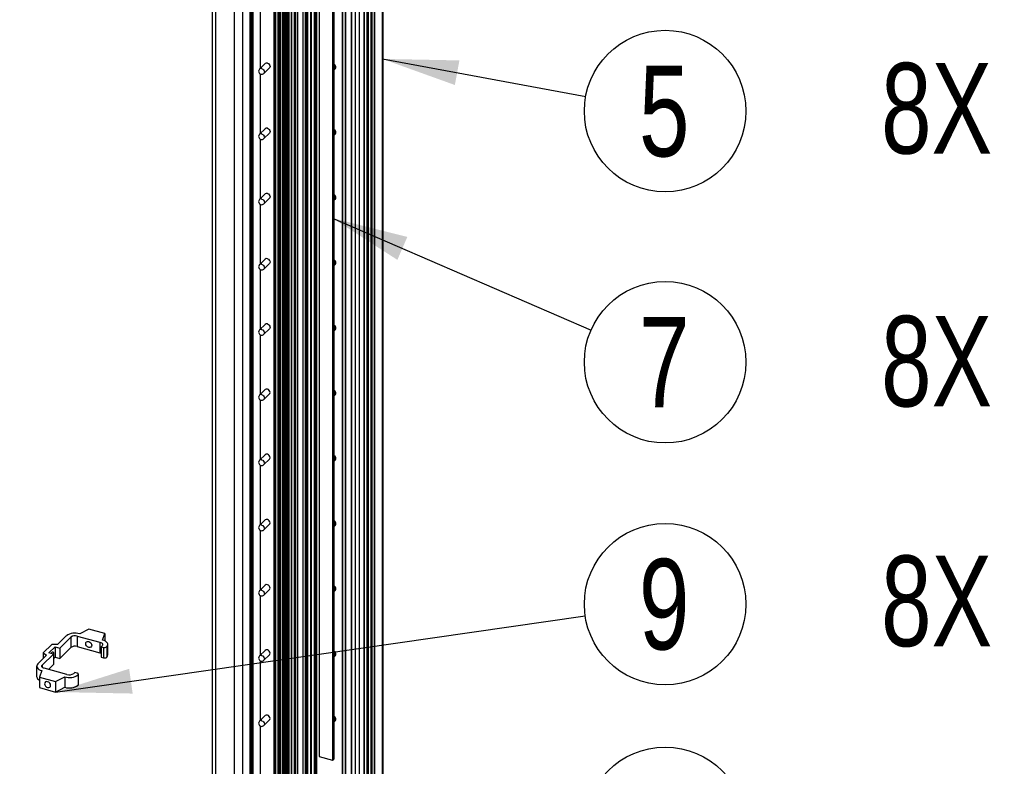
# Paper-space layout 'MA-KB-Kubus Wall Mount expl view' of a CAD drawing. Header units: millimetres. Extents: x 7 to 203, y 7 to 289.
# Tile 7 of 13: x 61 to 87, y 163 to 183. Entities that reach past the tile are written whole.
import ezdxf

# ---------------------------------------------------------------- set-up
doc = ezdxf.new("R2010")
doc.units = ezdxf.units.MM
doc.layers.add('LOGO', color=7, linetype='Continuous')
doc.styles.add('SLDTEXTSTYLE1', font='TXT', dxfattribs={"width": 0.75})
doc.dimstyles.new('SLDDIMSTYLE2', dxfattribs={"dimtxt": 0.18, "dimasz": 2, "dimexe": 0, "dimexo": 0.0625, "dimgap": 0, "dimtad": 0, "dimtih": 1, "dimtoh": 1, "dimdec": 0, "dimrnd": 1e-09, "dimzin": 0, "dimdsep": 46, "dimtxsty": 'Standard', "dimsah": 1, "dimcen": 0.09, "dimadec": 0, "dimazin": 0, "dimtfac": 2, "dimtdec": 0, "dimtofl": 0, "dimtmove": 0, "dimatfit": 3, "dimfxl": 1, "dimfrac": 2, "dimtolj": 1, "dimtzin": 0, "dimarcsym": 0})

# ---------------------------------------------------------------- blocks, each defined once
blk = doc.blocks.new('SW_NOTE_0_46')
at = {"layer": 'LOGO', "color": 0}
blk.add_circle((2.089, -0.385), 2.124, dxfattribs=at)
at = {"layer": 'LOGO', "color": 0, "attachment_point": 2, "style": 'SLDTEXTSTYLE1'}
for s, insert, char_height in [('5', (2.065, 0.806), 2.381), ('8X', (9.228, 0.88), 2.3813)]:
    blk.add_mtext(s, dxfattribs=dict(at, insert=insert, char_height=char_height))
blk = doc.blocks.new('SW_NOTE_0_47')
at = {"layer": 'LOGO', "color": 0}
blk.add_circle((1.949, -0.844), 2.124, dxfattribs=at)
at = {"layer": 'LOGO', "color": 0, "attachment_point": 2, "style": 'SLDTEXTSTYLE1'}
for s, insert, char_height in [('7', (1.925, 0.347), 2.381), ('8X', (9.088, 0.375), 2.3813)]:
    blk.add_mtext(s, dxfattribs=dict(at, insert=insert, char_height=char_height))
blk = doc.blocks.new('SW_NOTE_0_48')
at = {"layer": 'LOGO', "color": 0}
blk.add_circle((2.099, -0.325), 2.124, dxfattribs=at)
at = {"layer": 'LOGO', "color": 0, "attachment_point": 2, "style": 'SLDTEXTSTYLE1'}
for s, insert, char_height in [('4', (2.075, 0.867), 2.381), ('4X', (9.238, 0.902), 2.3813)]:
    blk.add_mtext(s, dxfattribs=dict(at, insert=insert, char_height=char_height))
blk = doc.blocks.new('SW_NOTE_0_49')
at = {"layer": 'LOGO', "color": 0}
blk.add_circle((2.102, 0.303), 2.124, dxfattribs=at)
at = {"layer": 'LOGO', "color": 0, "attachment_point": 2, "style": 'SLDTEXTSTYLE1'}
for s, insert, char_height in [('8X', (9.241, 1.579), 2.3813), ('9', (2.078, 1.494), 2.381)]:
    blk.add_mtext(s, dxfattribs=dict(at, insert=insert, char_height=char_height))

psp = doc.layouts.new('MA-KB-Kubus Wall Mount expl view')

# ---------------------------------------------------------------- linework, layer by layer
at = {"color": 7, "linetype": 'Continuous', "lineweight": 25}
for p, q in [((69.767, 160.752), (69.767, 191.953)), ((69.876, 160.769), (69.876, 191.97)), ((69.424, 191.634), (69.424, 160.433)), ((69.428, 160.43), (69.428, 191.631)), ((69.506, 160.409), (69.506, 191.61)), ((69.517, 160.41), (69.517, 191.611)), ((69.666, 160.556), (69.666, 191.757)), ((69.669, 160.561), (69.669, 191.762)), ((70.475, 160.56), (70.475, 191.761)), ((70.493, 160.598), (70.493, 191.799)), ((69.997, 191.479), (69.997, 160.278)), ((70.001, 160.274), (70.001, 191.475)), ((70.079, 160.253), (70.079, 191.454)), ((70.09, 160.255), (70.09, 191.456)), ((70.114, 160.278), (70.114, 191.479)), ((70.115, 160.28), (70.115, 191.481)), ((70.177, 160.38), (70.177, 191.581)), ((70.204, 160.384), (70.204, 191.585)), ((70.268, 160.367), (70.268, 191.568)), ((70.279, 160.369), (70.279, 191.569)), ((68.703, 158.857), (68.703, 190.058)), ((68.707, 158.856), (68.707, 190.057)), ((68.717, 158.858), (68.717, 190.059)), ((68.754, 158.893), (68.754, 190.094)), ((67.677, 158.813), (67.677, 190.014)), ((67.737, 158.797), (67.737, 189.998)), ((67.764, 158.801), (67.764, 190.002)), ((67.792, 189.927), (67.792, 158.726)), ((67.796, 158.723), (67.796, 189.923)), ((67.849, 158.708), (67.849, 189.909)), ((67.855, 158.708), (67.855, 189.909)), ((67.896, 158.717), (67.896, 189.918)), ((67.901, 158.72), (67.901, 189.921)), ((67.902, 158.743), (67.902, 189.944)), ((67.928, 158.736), (67.928, 189.937)), ((67.938, 158.738), (67.938, 189.938)), ((67.961, 158.759), (67.961, 189.96)), ((67.962, 158.761), (67.962, 189.962)), ((67.968, 158.841), (67.968, 190.042)), ((67.979, 158.843), (67.979, 190.044)), ((68.016, 158.833), (68.016, 190.033)), ((68.021, 158.829), (68.021, 190.03)), ((68.023, 158.796), (68.023, 189.997)), ((68.027, 158.793), (68.027, 189.993)), ((68.087, 158.776), (68.087, 189.977)), ((68.098, 158.778), (68.098, 189.979)), ((68.16, 189.96), (68.16, 158.759)), ((68.165, 158.755), (68.165, 189.956)), ((68.177, 189.842), (68.177, 158.641)), ((68.177, 158.64), (68.177, 189.841)), ((68.186, 158.618), (68.186, 189.819)), ((68.19, 158.616), (68.19, 189.816)), ((68.242, 158.601), (68.242, 189.802)), ((68.253, 158.603), (68.253, 189.804)), ((68.384, 189.828), (68.384, 158.627)), ((68.395, 158.618), (68.395, 189.819)), ((68.455, 158.602), (68.455, 189.803)), ((68.492, 158.639), (68.492, 189.84)), ((68.492, 158.637), (68.492, 189.838)), ((68.5, 158.658), (68.5, 189.859)), ((68.503, 158.657), (68.503, 189.858)), ((68.514, 158.659), (68.514, 189.86)), ((68.593, 158.737), (68.593, 189.937)), ((68.594, 158.738), (68.594, 189.939)), ((68.601, 158.758), (68.601, 189.959)), ((68.605, 158.757), (68.605, 189.958)), ((68.616, 158.758), (68.616, 189.959)), ((68.695, 158.836), (68.695, 190.037)), ((68.696, 158.838), (68.696, 190.039)), ((67.07, 188.508), (67.07, 157.307)), ((67.071, 157.309), (67.071, 188.51)), ((66.001, 188.345), (66.001, 157.144)), ((66.086, 188.272), (66.086, 157.071)), ((66.994, 188.363), (66.994, 157.162)), ((66.995, 157.164), (66.995, 188.365)), ((67.001, 188.48), (67.001, 157.279)), ((67.028, 188.484), (67.028, 157.283)), ((67.035, 188.482), (67.035, 157.281)), ((67.045, 188.484), (67.045, 157.283)), ((66.582, 188.137), (66.582, 156.936)), ((66.798, 188.172), (66.798, 156.971)), ((68.813, 187.244), (68.813, 163.244)), ((69.166, 187.148), (69.166, 163.148)), ((69.198, 187.179), (69.198, 163.179)), ((67.659, 161.677), (67.659, 185.677)), ((67.627, 161.646), (67.627, 185.646)), ((67.274, 181.348), (67.274, 182.902)), ((67.395, 181.466), (67.245, 181.32)), ((67.357, 181.206), (67.506, 181.351)), ((69.198, 181.288), (69.226, 181.316)), ((67.274, 179.633), (67.274, 181.188)), ((67.395, 179.751), (67.245, 179.606)), ((67.274, 177.919), (67.274, 179.473)), ((67.357, 179.491), (67.506, 179.637)), ((69.198, 179.574), (69.226, 179.601)), ((67.395, 178.037), (67.245, 177.891)), ((67.357, 177.777), (67.506, 177.923)), ((69.198, 177.859), (69.226, 177.887)), ((67.274, 176.205), (67.274, 177.759)), ((67.395, 176.323), (67.245, 176.177)), ((67.357, 176.063), (67.506, 176.208)), ((69.198, 176.145), (69.226, 176.173)), ((67.274, 174.49), (67.274, 176.045)), ((67.395, 174.608), (67.245, 174.463)), ((67.274, 172.776), (67.274, 174.33)), ((67.357, 174.348), (67.506, 174.494)), ((69.198, 174.431), (69.226, 174.458)), ((67.395, 172.894), (67.245, 172.748)), ((67.357, 172.634), (67.506, 172.78)), ((69.198, 172.716), (69.226, 172.744)), ((67.274, 171.062), (67.274, 172.616)), ((67.395, 171.18), (67.245, 171.034)), ((67.274, 169.347), (67.274, 170.902)), ((67.357, 170.92), (67.506, 171.065)), ((69.198, 171.002), (69.226, 171.03)), ((67.395, 169.465), (67.245, 169.32)), ((67.357, 169.205), (67.506, 169.351)), ((67.274, 167.633), (67.274, 169.187)), ((69.198, 169.288), (69.226, 169.315)), ((67.395, 167.751), (67.245, 167.605)), ((67.357, 167.491), (67.506, 167.637)), ((69.198, 167.573), (69.226, 167.601)), ((67.274, 165.919), (67.274, 167.473)), ((62.756, 166.597), (62.516, 166.472)), ((63.181, 166.481), (62.756, 166.597)), ((62.164, 166.416), (61.934, 166.191)), ((61.99, 166.098), (62.286, 166.387)), ((62.286, 166.387), (62.286, 166.113)), ((62.448, 166.413), (63.047, 166.25)), ((62.448, 166.413), (62.448, 166.138)), ((63.047, 166.25), (63.047, 165.975)), ((63.117, 166.309), (63.181, 166.481)), ((63.181, 166.481), (63.181, 166.285)), ((61.783, 166.192), (61.559, 165.973)), ((61.559, 165.973), (61.644, 165.909)), ((61.559, 165.973), (61.559, 165.825)), ((61.707, 165.97), (61.871, 166.13)), ((61.934, 166.191), (61.783, 166.192)), ((61.871, 166.13), (61.99, 166.098)), ((61.871, 166.13), (61.871, 165.856)), ((61.99, 165.824), (62.286, 166.113)), ((61.99, 166.098), (61.99, 165.824)), ((62.448, 166.138), (63.047, 165.975)), ((63.103, 166.157), (63.079, 166.133)), ((63.079, 166.133), (63.145, 166.115)), ((63.079, 166.133), (63.079, 165.859)), ((63.145, 166.115), (63.145, 165.841)), ((63.226, 166.128), (63.226, 165.854)), ((63.256, 165.916), (63.256, 166.19)), ((67.395, 166.037), (67.245, 165.891)), ((61.644, 165.909), (61.414, 165.684)), ((61.53, 165.649), (61.826, 165.938)), ((61.826, 165.938), (61.707, 165.97)), ((61.826, 165.938), (61.826, 165.664)), ((61.826, 165.811), (61.871, 165.856)), ((61.871, 165.856), (61.99, 165.824)), ((63.079, 165.859), (63.145, 165.841)), ((67.274, 164.204), (67.274, 165.759)), ((67.357, 165.777), (67.506, 165.922)), ((69.198, 165.859), (69.226, 165.887)), ((61.384, 165.621), (61.384, 165.347)), ((61.523, 165.503), (61.459, 165.33)), ((62.179, 165.403), (61.58, 165.566)), ((61.693, 165.535), (61.826, 165.664)), ((62.385, 165.455), (62.36, 165.431)), ((62.45, 165.437), (62.385, 165.455)), ((61.459, 165.33), (61.883, 165.215)), ((61.459, 165.33), (61.459, 165.056)), ((61.883, 165.215), (62.124, 165.34)), ((61.883, 165.215), (61.883, 164.941)), ((62.124, 165.34), (62.124, 165.065)), ((62.475, 165.396), (62.475, 165.121)), ((62.482, 165.136), (62.482, 165.41)), ((61.459, 165.056), (61.883, 164.941)), ((61.883, 164.941), (62.124, 165.065)), ((67.395, 164.322), (67.245, 164.177)), ((67.357, 164.062), (67.506, 164.208)), ((69.198, 164.145), (69.226, 164.172)), ((67.274, 162.49), (67.274, 164.044)), ((68.813, 163.244), (69.166, 163.148)), ((69.166, 163.148), (69.198, 163.179))]:
    psp.add_line(p, q, dxfattribs=at)
at = {"color": 8, "linetype": 'Continuous', "lineweight": 25}
psp.add_line((61.53, 165.649), (61.53, 165.591), dxfattribs=at)
at = {"color": 8, "linetype": 'Continuous', "lineweight": 25, "flags": 128}
for points in [[(67.301, 181.331), (67.328, 181.319), (67.351, 181.298), (67.367, 181.271), (67.372, 181.244), (67.367, 181.219), (67.357, 181.206)], [(67.301, 179.617), (67.328, 179.604), (67.351, 179.583), (67.367, 179.557), (67.372, 179.529), (67.367, 179.504), (67.357, 179.491)], [(67.301, 177.903), (67.328, 177.89), (67.351, 177.869), (67.367, 177.843), (67.372, 177.815), (67.367, 177.79), (67.357, 177.777)], [(67.301, 176.188), (67.328, 176.176), (67.351, 176.155), (67.367, 176.128), (67.372, 176.101), (67.367, 176.076), (67.357, 176.063)], [(67.301, 174.474), (67.328, 174.461), (67.351, 174.44), (67.367, 174.414), (67.372, 174.386), (67.367, 174.361), (67.357, 174.348)], [(67.301, 172.76), (67.328, 172.747), (67.351, 172.726), (67.367, 172.7), (67.372, 172.672), (67.367, 172.647), (67.357, 172.634)], [(67.301, 171.045), (67.328, 171.033), (67.351, 171.012), (67.367, 170.985), (67.372, 170.958), (67.367, 170.933), (67.357, 170.92)], [(67.301, 169.331), (67.328, 169.318), (67.351, 169.297), (67.367, 169.271), (67.372, 169.243), (67.367, 169.218), (67.357, 169.205)], [(67.301, 167.617), (67.328, 167.604), (67.351, 167.583), (67.367, 167.557), (67.372, 167.529), (67.367, 167.504), (67.357, 167.491)], [(67.301, 165.902), (67.328, 165.89), (67.351, 165.869), (67.367, 165.842), (67.372, 165.815), (67.367, 165.79), (67.357, 165.777)], [(67.301, 164.188), (67.328, 164.175), (67.351, 164.154), (67.367, 164.128), (67.372, 164.1), (67.367, 164.075), (67.357, 164.062)]]:
    psp.add_lwpolyline(points, dxfattribs=at)
at = {"color": 7, "linetype": 'Continuous', "lineweight": 25, "flags": 128}
for points in [[(67.451, 181.477), (67.478, 181.465), (67.501, 181.443), (67.516, 181.417), (67.521, 181.389), (67.516, 181.365), (67.506, 181.351)], [(67.451, 179.763), (67.478, 179.75), (67.501, 179.729), (67.516, 179.703), (67.521, 179.675), (67.516, 179.65), (67.506, 179.637)], [(67.451, 178.048), (67.478, 178.036), (67.501, 178.015), (67.516, 177.988), (67.521, 177.961), (67.516, 177.936), (67.506, 177.923)], [(67.451, 176.334), (67.478, 176.322), (67.501, 176.3), (67.516, 176.274), (67.521, 176.246), (67.516, 176.222), (67.506, 176.208)], [(67.451, 174.62), (67.478, 174.607), (67.501, 174.586), (67.516, 174.56), (67.521, 174.532), (67.516, 174.507), (67.506, 174.494)], [(67.506, 172.78), (67.516, 172.793), (67.521, 172.818), (67.516, 172.845), (67.501, 172.872), (67.478, 172.893), (67.451, 172.905)], [(67.506, 171.065), (67.516, 171.079), (67.521, 171.103), (67.516, 171.131), (67.501, 171.157), (67.478, 171.179), (67.451, 171.191)], [(67.506, 169.351), (67.516, 169.364), (67.521, 169.389), (67.516, 169.417), (67.501, 169.443), (67.478, 169.464), (67.451, 169.477)], [(67.506, 167.637), (67.516, 167.65), (67.521, 167.675), (67.516, 167.702), (67.501, 167.729), (67.478, 167.75), (67.451, 167.762)], [(62.674, 166.214), (62.68, 166.242), (62.698, 166.262), (62.723, 166.272), (62.754, 166.27), (62.784, 166.255), (62.81, 166.232), (62.827, 166.202), (62.833, 166.171), (62.827, 166.143), (62.81, 166.123), (62.784, 166.113), (62.754, 166.115), (62.723, 166.129), (62.698, 166.153), (62.68, 166.183), (62.674, 166.214)], [(63.047, 166.25), (63.069, 166.242), (63.088, 166.233), (63.103, 166.222), (63.113, 166.209), (63.118, 166.196), (63.118, 166.182), (63.113, 166.169), (63.103, 166.157)], [(63.226, 166.128), (63.245, 166.152), (63.255, 166.178), (63.254, 166.204), (63.244, 166.23), (63.224, 166.254), (63.196, 166.276), (63.16, 166.294), (63.117, 166.309)], [(61.766, 165.954), (61.773, 165.969), (61.789, 165.99)], [(61.789, 165.99), (61.805, 166), (61.819, 165.997), (61.828, 165.98), (61.831, 165.954), (61.828, 165.921), (61.826, 165.91)], [(63.047, 165.975), (63.069, 165.968), (63.079, 165.964)], [(67.506, 165.922), (67.516, 165.936), (67.521, 165.96), (67.516, 165.988), (67.501, 166.014), (67.478, 166.036), (67.451, 166.048)], [(61.414, 165.684), (61.395, 165.66), (61.385, 165.634), (61.385, 165.608), (61.395, 165.582), (61.415, 165.558), (61.444, 165.536), (61.48, 165.517), (61.523, 165.503)], [(61.58, 165.566), (61.56, 165.572), (61.543, 165.581), (61.53, 165.591), (61.521, 165.602), (61.516, 165.614), (61.516, 165.626), (61.521, 165.638), (61.53, 165.649)], [(61.751, 165.114), (61.745, 165.145), (61.727, 165.175), (61.702, 165.199), (61.671, 165.213), (61.641, 165.215), (61.615, 165.206), (61.598, 165.185), (61.592, 165.157), (61.598, 165.126), (61.615, 165.096), (61.641, 165.073), (61.671, 165.059), (61.702, 165.056), (61.727, 165.066), (61.745, 165.086), (61.751, 165.114)], [(62.475, 165.396), (62.48, 165.401), (62.482, 165.407), (62.482, 165.413), (62.48, 165.419), (62.475, 165.425), (62.468, 165.43), (62.46, 165.434), (62.45, 165.437)], [(67.506, 164.208), (67.516, 164.221), (67.521, 164.246), (67.516, 164.274), (67.501, 164.3), (67.478, 164.321), (67.451, 164.334)]]:
    psp.add_lwpolyline(points, dxfattribs=at)
at = {"color": 7, "linetype": 'Continuous', "lineweight": 25}
for centre, radius, start, end in [((67.301, 181.263), 0.08, 134.305, 254.7955), ((67.432, 181.425), 0.0556, 70.6233, 132.2867), ((69.171, 181.373), 0.08, 314.305, 69.8631), ((67.301, 181.263), 0.08, 254.7955, 314.305), ((67.432, 179.71), 0.0556, 70.6233, 132.2867), ((69.171, 179.659), 0.08, 314.305, 69.8631), ((67.301, 179.548), 0.08, 134.305, 254.7955), ((67.301, 179.548), 0.08, 254.7955, 314.305), ((67.301, 177.834), 0.08, 134.305, 254.7955), ((67.432, 177.996), 0.0556, 70.6233, 132.2867), ((69.171, 177.944), 0.08, 314.305, 69.8631), ((67.301, 177.834), 0.08, 254.7955, 314.305), ((67.432, 176.282), 0.0556, 70.6233, 132.2867), ((67.301, 176.12), 0.08, 134.305, 254.7955), ((69.171, 176.23), 0.08, 314.305, 69.8631), ((67.301, 176.12), 0.08, 254.7955, 314.305), ((67.432, 174.567), 0.0556, 70.6233, 132.2867), ((69.171, 174.516), 0.08, 314.305, 69.8631), ((67.301, 174.405), 0.08, 134.305, 254.7955), ((67.301, 174.405), 0.08, 254.7955, 314.305), ((67.301, 172.691), 0.08, 134.305, 254.7955), ((67.432, 172.853), 0.0556, 70.6233, 132.2867), ((69.171, 172.801), 0.08, 314.305, 69.8631), ((67.301, 172.691), 0.08, 254.7955, 314.305), ((67.432, 171.139), 0.0556, 70.6233, 132.2867), ((69.171, 171.087), 0.08, 314.305, 69.8631), ((67.301, 170.977), 0.08, 134.305, 254.7955), ((67.301, 170.977), 0.08, 254.7955, 314.305), ((67.432, 169.424), 0.0556, 70.6233, 132.2867), ((69.171, 169.373), 0.08, 314.305, 69.8631), ((67.301, 169.262), 0.08, 134.305, 254.7955), ((67.301, 169.262), 0.08, 254.7955, 314.305), ((67.301, 167.548), 0.08, 134.305, 254.7955), ((67.432, 167.71), 0.0556, 70.6233, 132.2867), ((69.171, 167.658), 0.08, 314.305, 69.8631), ((67.301, 167.548), 0.08, 254.7955, 314.305), ((62.397, 166.09), 0.401, 72.696, 125.3989), ((62.393, 166.236), 0.185, 72.696, 125.3989), ((62.393, 165.962), 0.185, 72.696, 125.3989), ((63.172, 166.203), 0.0925, 252.696, 305.3989), ((67.432, 165.996), 0.0556, 70.6233, 132.2867), ((69.171, 165.944), 0.08, 314.305, 69.8631), ((63.172, 165.929), 0.0925, 252.696, 305.3989), ((63.169, 165.919), 0.0863, 310.6406, 357.9975), ((67.301, 165.834), 0.08, 134.305, 254.7955), ((67.301, 165.834), 0.08, 254.7955, 314.305), ((61.504, 165.366), 0.121, 188.8179, 248.2805), ((62.243, 165.722), 0.401, 252.696, 305.3989), ((62.241, 165.6), 0.207, 252.696, 305.3989), ((62.243, 165.448), 0.401, 252.696, 305.3989), ((62.462, 165.136), 0.0199, 310.6406, 357.9975), ((67.301, 164.119), 0.08, 134.305, 254.7955), ((67.432, 164.281), 0.0556, 70.6233, 132.2867), ((69.171, 164.23), 0.08, 314.305, 69.8631), ((67.301, 164.119), 0.08, 254.7955, 314.305)]:
    psp.add_arc(centre, radius, start, end, dxfattribs=at)
at = {"color": 8, "linetype": 'Continuous', "lineweight": 25}
for centre, radius, start, end in [((67.283, 181.279), 0.0556, 70.6233, 132.2867), ((69.162, 181.36), 0.0777, 325.5283, 62.644), ((69.162, 179.645), 0.0777, 325.5283, 62.644), ((67.283, 179.565), 0.0556, 70.6233, 132.2867), ((67.283, 177.85), 0.0556, 70.6233, 132.2867), ((69.162, 177.931), 0.0777, 325.5283, 62.644), ((67.283, 176.136), 0.0556, 70.6233, 132.2867), ((69.162, 176.217), 0.0777, 325.5283, 62.644), ((69.162, 174.502), 0.0777, 325.5283, 62.644), ((67.283, 174.422), 0.0556, 70.6233, 132.2867), ((67.283, 172.707), 0.0556, 70.6233, 132.2867), ((69.162, 172.788), 0.0777, 325.5283, 62.644), ((67.283, 170.993), 0.0556, 70.6233, 132.2867), ((69.162, 171.074), 0.0777, 325.5283, 62.644), ((69.162, 169.359), 0.0777, 325.5283, 62.644), ((67.283, 169.279), 0.0556, 70.6233, 132.2867), ((67.283, 167.564), 0.0556, 70.6233, 132.2867), ((69.162, 167.645), 0.0777, 325.5283, 62.644), ((69.162, 165.931), 0.0777, 325.5283, 62.644), ((67.283, 165.85), 0.0556, 70.6233, 132.2867), ((67.283, 164.136), 0.0556, 70.6233, 132.2867), ((69.162, 164.216), 0.0777, 325.5283, 62.644)]:
    psp.add_arc(centre, radius, start, end, dxfattribs=at)

# ---------------------------------------------------------------- block references
at = {"layer": 'LOGO'}
for name, p in [('SW_NOTE_0_46', (75.822, 180.601)), ('SW_NOTE_0_47', (75.962, 174.457)), ('SW_NOTE_0_49', (75.809, 166.948)), ('SW_NOTE_0_48', (75.812, 161.693))]:
    psp.add_blockref(name, p, dxfattribs=at)

# ---------------------------------------------------------------- leaders
for points in [[(70.475, 181.587), (75.822, 180.601)], [(69.166, 177.4), (75.962, 174.457)], [(61.883, 164.941), (75.809, 166.948)], [(54.964, 164.627), (75.952, 155.827)]]:
    psp.add_leader(points, dimstyle='SLDDIMSTYLE2', dxfattribs=at)

doc.saveas('drawing.dxf')
